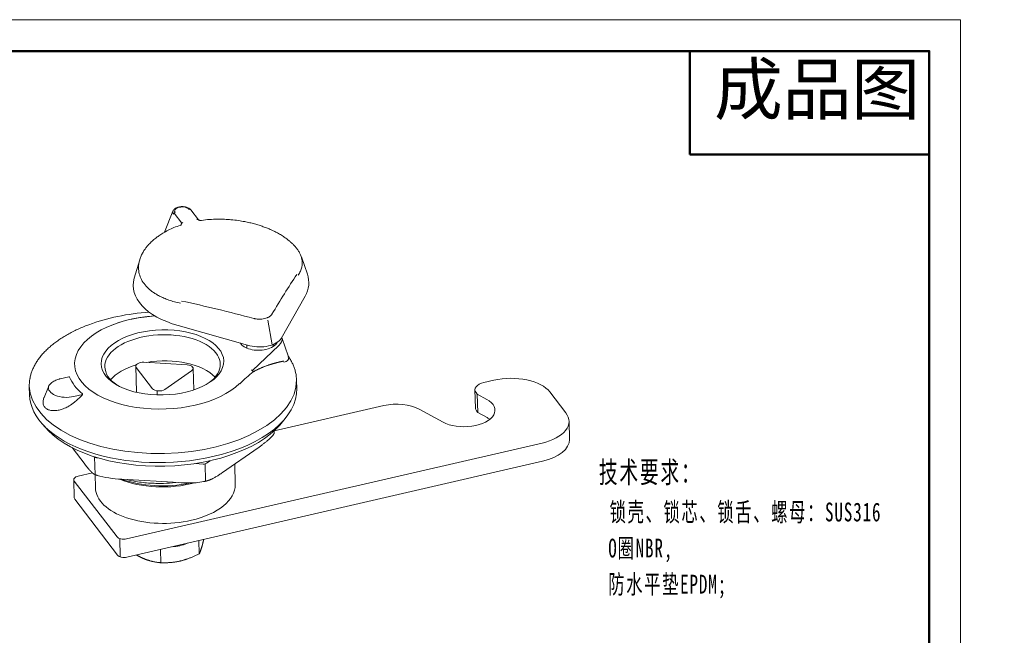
# Model space of a CAD drawing. Header units: millimetres. Extents: x 2655 to 2922, y 1555 to 1739.
# Tile 3 of 3: x 2785 to 2922, y 1653 to 1739. Entities that reach past the tile are written whole.
import ezdxf

# ---------------------------------------------------------------- set-up
doc = ezdxf.new("R2010")
doc.units = ezdxf.units.MM
doc.layers.add('1', color=7, linetype='Continuous', true_color=0xffffff)
doc.layers.add('20', color=7, linetype='Continuous', true_color=0xffffff)
for name, color, linetype, lineweight in [('尺寸线层', 3, 'Continuous', 18), ('粗实线层', 7, 'Continuous', 50), ('细实线层', 3, 'Continuous', 18)]:
    doc.layers.add(name, color=color, linetype=linetype, lineweight=lineweight)
doc.styles.add('TEXTSTYLE_2', font='arial.ttf')
doc.styles.add('标准', font='txt', dxfattribs={"width": 0.667})

msp = doc.modelspace()

# ---------------------------------------------------------------- linework, layer by layer
at = {"layer": '1', "color": 7, "linetype": 'Continuous', "lineweight": 18}
for p, q in [((2809.505024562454, 1711.281831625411), (2808.42693031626, 1712.6896855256)), ((2805.931657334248, 1712.50352886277), (2804.75205799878, 1709.574015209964)), ((2801.30357762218, 1705.717078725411), (2800.545598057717, 1703.149190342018)), ((2824.690337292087, 1703.716015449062), (2823.856537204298, 1706.1191351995)), ((2821.01248805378, 1694.740537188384), (2824.359713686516, 1700.638647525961)), ((2806.656268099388, 1696.557695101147), (2816.67695035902, 1693.741120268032)), ((2816.232687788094, 1693.865954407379), (2816.243773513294, 1693.393741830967)), ((2819.939262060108, 1693.62933859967), (2819.932736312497, 1693.907312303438)), ((2800.758391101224, 1690.878897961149), (2800.843952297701, 1687.234294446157)), ((2800.830438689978, 1690.688521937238), (2803.090746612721, 1687.736847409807)), ((2807.899511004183, 1691.077810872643), (2801.899052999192, 1691.430958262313)), ((2804.805163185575, 1687.635948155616), (2808.545313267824, 1690.234475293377)), ((2808.828729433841, 1687.572569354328), (2808.758298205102, 1690.572689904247)), ((2850.712570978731, 1688.917919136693), (2849.321055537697, 1688.597150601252)), ((2848.067314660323, 1687.576411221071), (2848.126958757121, 1685.035784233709)), ((2848.211409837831, 1687.19565917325), (2848.384680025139, 1686.969390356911)), ((2848.384680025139, 1686.969390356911), (2848.444324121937, 1684.428763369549)), ((2848.384680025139, 1686.969390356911), (2849.710471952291, 1686.246502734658)), ((2860.752882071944, 1684.358192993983), (2858.515757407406, 1687.279593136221)), ((2835.347023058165, 1685.37589282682), (2820.035851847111, 1681.846401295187)), ((2843.608906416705, 1683.075763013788), (2840.293562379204, 1684.883453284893)), ((2848.271053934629, 1684.655032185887), (2848.444324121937, 1684.428763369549)), ((2848.444324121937, 1684.428763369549), (2849.770116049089, 1683.705875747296)), ((2861.244811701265, 1680.675309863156), (2861.185167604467, 1683.215936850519)), ((2820.044050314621, 1681.517443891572), (2820.036261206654, 1681.849232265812)), ((2799.444134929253, 1666.788363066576), (2857.423944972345, 1680.153718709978)), ((2791.870511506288, 1679.514953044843), (2793.673285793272, 1677.160759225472)), ((2794.903841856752, 1678.262822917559), (2794.895358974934, 1678.273900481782)), ((2817.80148546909, 1679.487556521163), (2812.829709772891, 1676.033338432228)), ((2795.297211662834, 1678.105450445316), (2795.473885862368, 1678.095052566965)), ((2799.503779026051, 1664.247736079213), (2857.483589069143, 1677.613091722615)), ((2809.011169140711, 1677.298337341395), (2810.155488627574, 1677.230990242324)), ((2811.134777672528, 1677.696030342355), (2810.619327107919, 1677.337913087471)), ((2794.697677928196, 1676.00551106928), (2792.73276093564, 1675.552563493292)), ((2792.105890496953, 1675.042193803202), (2792.165534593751, 1672.501566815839)), ((2792.177938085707, 1674.851817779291), (2798.143603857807, 1667.061417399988)), ((2798.803758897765, 1675.108249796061), (2806.7801584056, 1674.638811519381)), ((2792.237582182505, 1672.311190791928), (2798.203247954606, 1664.520790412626)), ((2809.55677019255, 1666.565118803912), (2809.60068511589, 1664.694498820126)), ((2804.200824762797, 1665.330480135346), (2804.244739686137, 1663.459860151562))]:
    msp.add_line(p, q, dxfattribs=at)
at = {"layer": '1', "color": 7, "linetype": 'Continuous', "lineweight": 13}
for p, q in [((2807.165288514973, 1710.819495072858), (2806.087198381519, 1712.227343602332)), ((2819.169377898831, 1697.287248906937), (2819.755067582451, 1693.839238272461)), ((2803.723770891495, 1687.437808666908), (2803.737096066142, 1686.870203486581)), ((2795.067001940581, 1675.757040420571), (2795.010168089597, 1678.177960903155)), ((2810.44017786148, 1677.258766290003), (2810.496965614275, 1674.839809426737)), ((2798.510560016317, 1666.82574922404), (2798.570204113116, 1664.285122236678))]:
    msp.add_line(p, q, dxfattribs=at)
at = {"layer": '1', "color": 7, "linetype": 'Continuous', "lineweight": 18}
for centre, major_axis, ratio, start_param, end_param in [((2809.266839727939, 1711.099436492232), (-0.2381848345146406, -0.1823951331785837), 0.7898785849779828, 3.14159862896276, 4.178747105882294), ((2809.943021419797, 1710.927330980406), (0.04042124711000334, -0.2972643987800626), 0.2045319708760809, 2.573905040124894, 3.140290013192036), ((2807.080166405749, 1710.267393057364), (-0.09559243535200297, 0.2843625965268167), 0.4018708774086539, 5.657368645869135, 6.313305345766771), ((2807.33679493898, 1710.654527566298), (0.2381848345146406, 0.1823951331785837), 0.7898785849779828, 1.059314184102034, 2.277674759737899), ((2812.643649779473, 1702.338636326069), (-12.24662573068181, -0.2875034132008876), 0.5314191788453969, 6.114303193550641, 7.330721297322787), ((2835.939138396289, 1597.71612414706), (15.53208099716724, 125.487796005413), 0.3535955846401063, 0.6105424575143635, 0.6882790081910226), ((2812.643649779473, 1702.338636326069), (-12.24662573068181, -0.2875034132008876), 0.5314191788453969, 2.833431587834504, 3.310504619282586), ((2835.939138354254, 1597.716124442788), (124.0291178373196, -78.0577264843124), 0.576331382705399, 2.061217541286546, 2.138954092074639), ((2818.14324791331, 1695.156860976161), (2.99917364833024, 0.0704089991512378), 0.531419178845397, 4.18912864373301, 5.975024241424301), ((2801.758115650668, 1690.902367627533), (-0.9997245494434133, -0.02346966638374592), 0.531419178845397, 4.558477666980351, 6.652872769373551), ((2807.758573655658, 1690.549220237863), (-0.9997245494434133, -0.02346966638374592), 0.531419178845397, 2.464082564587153, 4.558477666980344), ((2852.949695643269, 1685.996518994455), (-5.99834729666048, -0.1408179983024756), 0.531419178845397, 3.511280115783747, 5.082076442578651), ((2850.06676375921, 1687.623350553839), (-1.999449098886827, -0.04693933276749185), 0.531419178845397, 5.082076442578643, 6.652872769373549), ((2804.01842357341, 1687.950693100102), (-0.9997245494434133, -0.02346966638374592), 0.531419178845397, 0.369687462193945, 2.46408256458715), ((2837.024866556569, 1683.184842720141), (-4.49876047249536, -0.1056134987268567), 0.531419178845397, 3.886669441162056, 5.082076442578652), ((2846.659689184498, 1684.661132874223), (4.198843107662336, 0.09857259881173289), 0.531419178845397, 3.886669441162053, 7.028262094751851), ((2850.126407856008, 1685.082723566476), (-1.999449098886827, -0.04693933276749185), 0.531419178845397, 6.283171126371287, 6.652872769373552), ((2855.186820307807, 1683.075118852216), (-5.99834729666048, -0.1408179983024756), 0.531419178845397, 1.940483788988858, 3.511280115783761), ((2804.589241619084, 1686.497945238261), (17.99504188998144, 0.4224539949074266), 0.531419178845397, 3.521588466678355, 5.903210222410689), ((2846.719333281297, 1682.120505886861), (4.198843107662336, 0.09857259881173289), 0.531419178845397, 0.605619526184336, 0.7450767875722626), ((2855.246464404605, 1680.534491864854), (-5.99834729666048, -0.1408179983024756), 0.531419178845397, 1.940483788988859, 3.141578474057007), ((2795.367680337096, 1678.369745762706), (-0.4998622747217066, -0.01173483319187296), 0.531419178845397, 0.3696874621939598, 1.416885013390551), ((2810.225957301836, 1677.495285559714), (-0.4998622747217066, -0.01173483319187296), 0.531419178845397, 1.416885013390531, 2.464082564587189), ((2793.105615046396, 1675.065663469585), (-0.9997245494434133, -0.02346966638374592), 0.531419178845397, 5.082076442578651, 6.652872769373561), ((2793.165259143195, 1672.525036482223), (-0.9997245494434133, -0.02346966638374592), 0.531419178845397, 6.28317112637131, 6.652872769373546), ((2799.071280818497, 1667.275263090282), (-0.9997245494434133, -0.02346966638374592), 0.531419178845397, 0.3696874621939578, 1.940483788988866), ((2799.130924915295, 1664.73463610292), (-0.9997245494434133, -0.02346966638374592), 0.531419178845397, 0.3696874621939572, 1.940483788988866)]:
    msp.add_ellipse(centre, major_axis=major_axis, ratio=ratio, start_param=start_param, end_param=end_param, dxfattribs=at)
for points, degree, knots in [([(2808.439029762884, 1712.672486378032), (2808.415986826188, 1712.704003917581), (2808.351344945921, 1712.780785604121), (2808.220274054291, 1712.888693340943), (2808.038999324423, 1712.989634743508), (2807.826727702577, 1713.067594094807), (2807.591869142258, 1713.119402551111), (2807.344902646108, 1713.143481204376), (2807.094351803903, 1713.139668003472), (2806.847923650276, 1713.108144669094), (2806.612740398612, 1713.049146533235), (2806.395747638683, 1712.962460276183), (2806.210331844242, 1712.851888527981), (2806.066393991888, 1712.721226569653), (2805.977632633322, 1712.607478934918), (2805.948513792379, 1712.53397311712), (2805.941708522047, 1712.513381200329)], 3, [0, 0, 0, 0, 0.04643686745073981, 0.1193066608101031, 0.1956265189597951, 0.2747872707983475, 0.354004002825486, 0.432659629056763, 0.5110127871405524, 0.5895374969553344, 0.668618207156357, 0.7488525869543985, 0.8308069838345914, 0.9047810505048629, 0.9740880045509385, 1, 1, 1, 1]), ([(2808.185864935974, 1712.762048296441), (2808.167378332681, 1712.783823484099), (2808.1305639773, 1712.827186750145), (2808.055079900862, 1712.886561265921), (2807.951489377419, 1712.949204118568), (2807.811440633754, 1713.010002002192), (2807.571545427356, 1713.076379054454), (2807.230640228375, 1713.11006809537), (2806.821384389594, 1713.062713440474), (2806.471900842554, 1712.93554225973), (2806.274810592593, 1712.778133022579), (2806.191047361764, 1712.63731049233), (2806.169082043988, 1712.527674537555), (2806.183881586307, 1712.417968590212), (2806.227729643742, 1712.349800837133), (2806.249653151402, 1712.315717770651)], 3, [0, 0, 0, 0, 0.0418013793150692, 0.08324356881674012, 0.1250587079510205, 0.1877262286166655, 0.2503427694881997, 0.3750620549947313, 0.4998055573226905, 0.6245437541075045, 0.749249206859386, 0.8118349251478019, 0.8745158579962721, 0.9372594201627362, 1, 1, 1, 1]), ([(2808.185871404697, 1712.761295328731), (2808.214071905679, 1712.767490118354), (2808.242307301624, 1712.7697393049), (2808.296279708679, 1712.766135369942), (2808.322009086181, 1712.760282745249), (2808.368613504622, 1712.74100445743), (2808.389481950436, 1712.727581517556), (2808.414019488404, 1712.704290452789), (2808.420520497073, 1712.697081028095), (2808.426428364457, 1712.689415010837)], 3, [0, 0, 0, 0, 0.2938313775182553, 0.2938313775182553, 0.5876627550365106, 0.5876627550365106, 0.8814941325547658, 0.8814941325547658, 1, 1, 1, 1]), ([(2805.994458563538, 1712.086980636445), (2805.969361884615, 1712.125318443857), (2805.919169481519, 1712.201992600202), (2805.893560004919, 1712.32457141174), (2805.903302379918, 1712.423540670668), (2805.922417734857, 1712.480671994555), (2805.929017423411, 1712.497044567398)], 3, [0, 0, 0, 0, 0.2936895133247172, 0.587367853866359, 0.8810238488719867, 1, 1, 1, 1]), ([(2806.249653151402, 1712.315717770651), (2806.221405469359, 1712.30891884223), (2806.193302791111, 1712.298173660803), (2806.139958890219, 1712.26977399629), (2806.114725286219, 1712.25212356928), (2806.069443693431, 1712.211536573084), (2806.049402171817, 1712.188605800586), (2806.016351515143, 1712.139567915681), (2806.00334710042, 1712.11346780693), (2805.994458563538, 1712.086980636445)], 3, [0, 0, 0, 0, 0.25, 0.25, 0.5, 0.5, 0.75, 0.75, 1, 1, 1, 1]), ([(2809.902655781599, 1711.224602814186), (2809.870924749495, 1711.220366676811), (2809.811280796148, 1711.215711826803), (2809.72536641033, 1711.218482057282), (2809.65297778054, 1711.228008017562), (2809.594629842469, 1711.241536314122), (2809.550658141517, 1711.256515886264), (2809.511587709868, 1711.275755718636), (2809.499306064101, 1711.285428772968), (2809.49798279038, 1711.290480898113)], 3, [0, 0, 0, 0, 0.1685704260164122, 0.3198658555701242, 0.4566558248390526, 0.5809701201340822, 0.6949828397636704, 0.8012626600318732, 1, 1, 1, 1]), ([(2823.828197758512, 1706.184624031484), (2823.77709441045, 1706.328411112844), (2823.655091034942, 1706.612326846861), (2823.417876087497, 1707.009613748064), (2823.160976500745, 1707.362438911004), (2822.898418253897, 1707.670967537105), (2822.631999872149, 1707.947249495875), (2822.344049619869, 1708.215770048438), (2822.006373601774, 1708.499695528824), (2821.581083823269, 1708.818528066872), (2821.081534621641, 1709.147790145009), (2820.556395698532, 1709.450941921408), (2820.069804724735, 1709.701293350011), (2819.596655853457, 1709.922450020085), (2819.099235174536, 1710.133558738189), (2818.540477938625, 1710.345849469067), (2817.944766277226, 1710.546516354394), (2817.313794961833, 1710.732772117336), (2816.647831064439, 1710.902020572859), (2815.90120121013, 1711.061190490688), (2815.028068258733, 1711.207787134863), (2814.084753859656, 1711.31656187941), (2813.100967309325, 1711.379681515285), (2812.106213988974, 1711.394614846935), (2811.023766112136, 1711.351778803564), (2810.284568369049, 1711.276207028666), (2809.902664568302, 1711.224603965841)], 3, [0, 0, 0, 0, 0.04356970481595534, 0.08724567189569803, 0.1249220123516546, 0.1588421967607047, 0.1896376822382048, 0.2180640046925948, 0.2508759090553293, 0.2896362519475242, 0.3341088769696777, 0.3760568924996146, 0.4112236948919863, 0.4402830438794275, 0.4749769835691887, 0.5112862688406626, 0.54848842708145, 0.5864014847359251, 0.625729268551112, 0.6660384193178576, 0.7151595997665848, 0.7730846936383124, 0.8223385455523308, 0.8765791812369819, 0.9358047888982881, 1, 1, 1, 1]), ([(2806.984618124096, 1710.551770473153), (2806.674191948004, 1710.447172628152), (2806.084178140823, 1710.225363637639), (2805.272312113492, 1709.85133261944), (2804.573793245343, 1709.466781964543), (2804.000850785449, 1709.097835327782), (2803.586744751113, 1708.792893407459), (2803.278647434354, 1708.542329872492), (2803.033832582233, 1708.327280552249), (2802.787178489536, 1708.091858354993), (2802.541931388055, 1707.834830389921), (2802.28627383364, 1707.53718233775), (2802.020696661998, 1707.186303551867), (2801.749078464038, 1706.762234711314), (2801.499512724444, 1706.276437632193), (2801.37169905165, 1705.930832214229), (2801.318256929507, 1705.752267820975)], 3, [0, 0, 0, 0, 0.1064149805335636, 0.2086351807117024, 0.3049478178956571, 0.3882797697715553, 0.4578886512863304, 0.4987638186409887, 0.5414708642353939, 0.5860165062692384, 0.6355959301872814, 0.6871644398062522, 0.7500736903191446, 0.8243297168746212, 0.909948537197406, 1, 1, 1, 1]), ([(2807.090173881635, 1710.599864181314), (2807.089940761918, 1710.5982020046), (2807.078410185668, 1710.591579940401), (2807.036683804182, 1710.570622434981), (2807.004431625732, 1710.558643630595), (2806.984657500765, 1710.551783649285)], 3, [0, 0, 0, 0, 0.4526556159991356, 0.7109853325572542, 1, 1, 1, 1]), ([(2807.090098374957, 1710.597264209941), (2807.096481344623, 1710.610339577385), (2807.104272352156, 1710.642409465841), (2807.084574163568, 1710.665211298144), (2807.072552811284, 1710.679126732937)], 3, [0, 0, 0, 0, 0.3897229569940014, 1, 1, 1, 1]), ([(2807.009298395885, 1699.650993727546), (2806.716914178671, 1699.71922832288), (2806.146962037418, 1699.85223979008), (2805.37155970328, 1700.09984056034), (2804.681834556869, 1700.367086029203), (2804.077931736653, 1700.650576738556), (2803.554384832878, 1700.942931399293), (2803.105833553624, 1701.238716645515), (2802.314461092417, 1701.852039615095), (2801.417554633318, 1702.939165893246), (2801.053014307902, 1704.396958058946), (2801.195479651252, 1705.352370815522), (2801.303249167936, 1705.716221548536)], 3, [0, 0, 0, 0, 0.07287014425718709, 0.1420476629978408, 0.2075138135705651, 0.2692519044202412, 0.3272473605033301, 0.3814878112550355, 0.4319632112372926, 0.6429281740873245, 0.8632263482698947, 1, 1, 1, 1]), ([(2817.206424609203, 1697.537747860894), (2817.229353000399, 1697.531774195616), (2817.275207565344, 1697.519827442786), (2817.346052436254, 1697.504047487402), (2817.418331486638, 1697.489849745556), (2817.492204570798, 1697.477385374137), (2817.604458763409, 1697.461325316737), (2817.757490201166, 1697.44610433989), (2818.01697445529, 1697.436218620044), (2818.345701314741, 1697.451552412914), (2818.725304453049, 1697.515300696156), (2819.015413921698, 1697.602208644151), (2819.222137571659, 1697.68964247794), (2819.363173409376, 1697.763419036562), (2819.488116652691, 1697.844626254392), (2819.583724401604, 1697.922705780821), (2819.655275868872, 1697.994613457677), (2819.708363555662, 1698.058271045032), (2819.735942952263, 1698.102095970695), (2819.749744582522, 1698.124027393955)], 3, [0, 0, 0, 0, 0.02492886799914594, 0.04985532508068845, 0.0748294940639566, 0.09990121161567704, 0.1251197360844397, 0.1875323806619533, 0.249985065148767, 0.3748393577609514, 0.4997585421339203, 0.6244288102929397, 0.6871319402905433, 0.7495374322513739, 0.8118125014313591, 0.8745525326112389, 0.9164528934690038, 0.9581903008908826, 1, 1, 1, 1]), ([(2820.044075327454, 1681.519874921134), (2820.044168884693, 1681.514954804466), (2820.043548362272, 1681.503026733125), (2820.038170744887, 1681.475289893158), (2820.021875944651, 1681.433586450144), (2819.988111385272, 1681.3770848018), (2819.95513854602, 1681.33737750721), (2819.938291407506, 1681.317089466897)], 3, [0, 0, 0, 0, 0.09678846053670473, 0.2245781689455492, 0.4783228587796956, 0.733454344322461, 1, 1, 1, 1]), ([(2793.673285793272, 1677.160759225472), (2794.048525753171, 1676.670743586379), (2794.326428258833, 1676.367569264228), (2794.689819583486, 1675.971131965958), (2794.961482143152, 1675.807551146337)], 2, [0, 0, 0, 0.5, 0.5, 1, 1, 1]), ([(2795.354851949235, 1675.650178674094), (2795.340214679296, 1675.655011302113), (2795.311348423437, 1675.664541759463), (2795.268945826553, 1675.679313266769), (2795.228151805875, 1675.693993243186), (2795.18898149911, 1675.708554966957), (2795.151459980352, 1675.722918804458), (2795.104062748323, 1675.741589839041), (2795.050508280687, 1675.763726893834), (2794.997158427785, 1675.787653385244), (2794.973546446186, 1675.800822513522), (2794.961482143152, 1675.807551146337)], 3, [0, 0, 0, 0, 0.08678703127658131, 0.1711532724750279, 0.2538403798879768, 0.335634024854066, 0.4173438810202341, 0.4997802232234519, 0.6634693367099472, 0.8280530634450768, 1, 1, 1, 1]), ([(2798.803758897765, 1675.108249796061), (2798.1960914, 1675.147288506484), (2797.034350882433, 1675.221922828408), (2795.897198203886, 1675.511885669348), (2795.354851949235, 1675.650178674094)], 3, [0, 0, 0, 0, 0.5230664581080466, 1, 1, 1, 1]), ([(2810.213128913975, 1674.775718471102), (2809.863198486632, 1674.719135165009), (2809.141537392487, 1674.602443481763), (2807.985375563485, 1674.583019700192), (2807.190076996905, 1674.619835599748), (2806.7801584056, 1674.638811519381)], 3, [0, 0, 0, 0, 0.3132598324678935, 0.6460353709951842, 1, 1, 1, 1]), ([(2810.676967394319, 1674.882641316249), (2810.667499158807, 1674.880216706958), (2810.648826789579, 1674.875435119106), (2810.617198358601, 1674.867797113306), (2810.583537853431, 1674.859849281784), (2810.54761684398, 1674.851492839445), (2810.509546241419, 1674.842691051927), (2810.456469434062, 1674.830448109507), (2810.386538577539, 1674.814357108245), (2810.299129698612, 1674.794325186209), (2810.24221096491, 1674.782010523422), (2810.213128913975, 1674.775718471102)], 3, [0, 0, 0, 0, 0.08678703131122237, 0.1711532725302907, 0.2538403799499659, 0.3356340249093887, 0.4173438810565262, 0.4997802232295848, 0.6634693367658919, 0.8280530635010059, 1, 1, 1, 1]), ([(2805.854384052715, 1665.701367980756), (2806.189813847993, 1665.707808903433), (2806.535065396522, 1665.746503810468), (2807.222097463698, 1665.904258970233), (2807.568428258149, 1666.025009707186), (2807.903131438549, 1666.173473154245)], 3, [0, 0, 0, 0, 0.4961944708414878, 0.5003339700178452, 1, 1, 1, 1]), ([(2800.841785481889, 1664.547581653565), (2801.432929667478, 1664.210527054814), (2801.978155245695, 1663.991989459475), (2803.0339514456, 1663.568804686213), (2804.244739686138, 1663.459860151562)], 2, [0, 0, 0, 0.3412927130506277, 0.3412927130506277, 1, 1, 1]), ([(2804.244739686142, 1663.459860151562), (2805.685659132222, 1663.412582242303), (2806.926471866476, 1663.697801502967), (2808.171401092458, 1663.983967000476), (2809.600685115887, 1664.694498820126)], 2, [0, 0, 0, 0.5, 0.5, 1, 1, 1])]:
    msp.add_open_spline(points, degree=degree, knots=knots, dxfattribs=at)
at = {"layer": '1', "color": 7, "linetype": 'Continuous', "lineweight": 13}
msp.add_open_spline([(2823.830130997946, 1706.191598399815), (2823.873557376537, 1706.054538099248), (2823.906950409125, 1705.917245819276), (2823.96152749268, 1705.594374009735), (2823.974330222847, 1705.407551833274), (2823.956105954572, 1704.855506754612), (2823.870163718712, 1704.497019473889), (2823.627955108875, 1703.95811371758), (2823.522009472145, 1703.771810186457), (2823.396373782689, 1703.589178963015)], degree=3, knots=[0, 0, 0, 0, 0.1542970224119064, 0.1542970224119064, 0.362096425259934, 0.362096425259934, 0.7776952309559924, 0.7776952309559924, 1, 1, 1, 1], dxfattribs=at)
at = {"layer": '1', "color": 7, "linetype": 'Continuous', "lineweight": 18}
for points, degree in [([(2823.832701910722, 1706.183847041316), (2823.840747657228, 1706.161986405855), (2823.848540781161, 1706.140118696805), (2823.856082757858, 1706.11824458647)], 3), ([(2817.80148546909, 1679.487556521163), (2819.159449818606, 1680.431023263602), (2819.938291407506, 1681.317089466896)], 2), ([(2810.676967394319, 1674.882641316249), (2811.471745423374, 1675.089871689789), (2812.829709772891, 1676.033338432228)], 2), ([(2809.600685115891, 1664.694498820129), (2809.836840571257, 1665.151941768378), (2810.03303170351, 1665.905272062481)], 2), ([(2810.03303170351, 1665.905272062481), (2810.123133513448, 1666.251242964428), (2810.218152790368, 1666.709677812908)], 2)]:
    msp.add_open_spline(points, degree=degree, dxfattribs=at)
at = {"layer": '20', "color": 7, "linetype": 'Continuous', "lineweight": 18}
for p, q in [((2822.007576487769, 1692.30686545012), (2821.170385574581, 1694.719757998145)), ((2791.405855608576, 1689.392190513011), (2790.219828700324, 1689.118790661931)), ((2785.898310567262, 1688.02257809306), (2785.924497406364, 1686.907111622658)), ((2788.565243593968, 1688.003825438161), (2787.958017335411, 1686.495789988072)), ((2823.214223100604, 1687.782530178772), (2823.188036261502, 1688.897996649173)), ((2785.924488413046, 1686.907495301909), (2785.924497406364, 1686.907111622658)), ((2814.62682391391, 1674.362389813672), (2814.559385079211, 1677.235044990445)), ((2795.088912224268, 1675.748432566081), (2795.132195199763, 1673.904731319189)), ((2795.132190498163, 1673.904931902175), (2795.132195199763, 1673.904731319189))]:
    msp.add_line(p, q, dxfattribs=at)
at = {"layer": '20', "color": 7, "linetype": 'Continuous', "lineweight": 13}
for p, q in [((2820.726326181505, 1693.783227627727), (2817.038620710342, 1690.256176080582)), ((2793.321627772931, 1686.923886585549), (2792.119311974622, 1686.646731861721))]:
    msp.add_line(p, q, dxfattribs=at)
for centre, major_axis, ratio, start_param, end_param in [((2804.473929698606, 1691.409824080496), (12.24662573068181, 0.2875034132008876), 0.5314191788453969, 1.641803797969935, 5.770242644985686), ((2818.15716486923, 1694.564048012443), (2.99917364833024, 0.0704089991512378), 0.531419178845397, 5.728062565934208, 6.39405786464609), ((2804.539538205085, 1688.615134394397), (-18.64486284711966, -0.4377092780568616), 0.5314191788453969, 0.007818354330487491, 3.133807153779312), ((2791.171705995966, 1687.917700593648), (2.599283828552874, 0.06102113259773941), 0.531419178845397, 2.976152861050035, 5.073039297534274)]:
    msp.add_ellipse(centre, major_axis=major_axis, ratio=ratio, start_param=start_param, end_param=end_param, dxfattribs=at)
at = {"layer": '20', "color": 7, "linetype": 'Continuous', "lineweight": 18}
for centre, major_axis, ratio, start_param, end_param in [((2804.537872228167, 1688.686099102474), (-18.48239435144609, -0.4338951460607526), 0.531419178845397, 4.803805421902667, 5.292063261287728), ((2804.474592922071, 1691.381573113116), (12.31130424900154, 0.2890218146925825), 0.531419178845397, 1.642341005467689, 2.146633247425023), ((2804.483870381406, 1690.986386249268), (-8.047782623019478, -0.1889308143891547), 0.531419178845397, 2.501454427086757, 6.283185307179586), ((2818.161585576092, 1694.37574157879), (3.058736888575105, 0.07180731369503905), 0.531419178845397, 0.1689137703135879, 0.185116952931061), ((2817.925245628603, 1694.510586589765), (2.649270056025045, 0.0621946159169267), 0.531419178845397, 3.385125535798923, 5.08207644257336), ((2817.925245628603, 1694.510586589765), (2.649270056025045, 0.0621946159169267), 0.531419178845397, 5.08207644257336, 6.020332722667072), ((2804.569360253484, 1687.344820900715), (8.047782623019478, 0.1889308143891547), 0.531419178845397, 0.4396860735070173, 1.846530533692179), ((2822.317240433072, 1692.299839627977), (0.2978860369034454, 0.03555149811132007), 0.9524264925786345, 3.328787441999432, 3.916733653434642), ((2821.939058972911, 1691.851952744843), (-0.2530247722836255, -0.1611783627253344), 0.8065167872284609, 3.141251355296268, 3.510669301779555), ((2804.483870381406, 1690.986386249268), (-8.047782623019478, -0.1889308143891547), 0.531419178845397, 0, 0.6399626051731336), ((2804.569360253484, 1687.344820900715), (8.047782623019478, 0.1889308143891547), 0.531419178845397, 2.043272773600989, 2.70182913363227), ((2804.483870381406, 1690.986386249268), (13.21605559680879, 0.3102618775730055), 0.531419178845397, 3.329627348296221, 3.692932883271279), ((2816.885622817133, 1690.098541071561), (0.2073570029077, -0.2168019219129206), 0.7320134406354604, 0.9378998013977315, 2.246896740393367), ((2804.543173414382, 1688.460287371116), (18.64486284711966, 0.4377092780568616), 0.5314191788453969, 6.172832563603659, 6.393344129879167), ((2804.543173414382, 1688.460287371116), (18.64486284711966, 0.4377092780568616), 0.5314191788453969, 3.032300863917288, 3.249922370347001), ((2791.175673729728, 1687.748689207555), (2.670164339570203, 0.06268513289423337), 0.531419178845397, 2.899798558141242, 2.916880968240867), ((2804.569360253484, 1687.344820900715), (-18.64486284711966, -0.4377092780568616), 0.5314191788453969, 0, 1.940483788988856), ((2804.569360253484, 1687.344820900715), (-18.64486284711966, -0.4377092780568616), 0.5314191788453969, 1.940483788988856, 3.141652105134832), ((2804.760221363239, 1679.214814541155), (9.747314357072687, 0.228829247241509), 0.531419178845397, 4.006620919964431, 5.147313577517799), ((2804.75028068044, 1679.638252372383), (-10.24717663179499, -0.2405640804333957), 0.531419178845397, 0.931634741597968, 1.915093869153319), ((2804.879509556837, 1674.133560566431), (-9.74731435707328, -0.2288292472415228), 0.531419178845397, 1.940483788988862, 3.141652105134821), ((2804.879509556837, 1674.133560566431), (-9.74731435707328, -0.2288292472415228), 0.531419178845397, 0, 1.940483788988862)]:
    msp.add_ellipse(centre, major_axis=major_axis, ratio=ratio, start_param=start_param, end_param=end_param, dxfattribs=at)
msp.add_ellipse((2804.473929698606, 1691.409824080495), major_axis=(8.547644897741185, 0.2006656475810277), ratio=0.531419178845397, dxfattribs=at)
for points, degree, knots in [([(2794.200009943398, 1696.659024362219), (2794.112812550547, 1696.627764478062), (2793.765762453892, 1696.500362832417), (2793.182198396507, 1696.258350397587), (2792.454428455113, 1695.931744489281), (2791.758083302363, 1695.58502750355), (2791.093093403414, 1695.220467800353), (2790.461632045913, 1694.838494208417), (2789.86518612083, 1694.44007998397), (2789.30534459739, 1694.026108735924), (2788.783591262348, 1693.597554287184), (2788.301350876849, 1693.155438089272), (2787.859968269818, 1692.700846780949), (2787.46069143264, 1692.234933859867), (2787.104696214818, 1691.758930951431), (2786.792936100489, 1691.27415716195), (2786.526601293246, 1690.781991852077), (2786.305291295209, 1690.28394201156), (2786.133690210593, 1689.781300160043), (2786.030984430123, 1689.402705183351), (2785.997923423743, 1689.191656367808), (2785.992065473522, 1689.149952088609)], 3, [0, 0, 0, 0, 0.01892822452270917, 0.0759188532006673, 0.1329278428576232, 0.1899557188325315, 0.2470023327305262, 0.3040665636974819, 0.3611459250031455, 0.4182360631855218, 0.4753289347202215, 0.5324116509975, 0.5894689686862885, 0.6464811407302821, 0.7034239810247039, 0.760269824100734, 0.8169897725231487, 0.8735574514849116, 0.9299540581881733, 0.9861738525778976, 1, 1, 1, 1]), ([(2821.153668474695, 1694.749775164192), (2821.142824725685, 1694.785013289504), (2821.12572207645, 1694.831184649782), (2821.104194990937, 1694.875998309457), (2821.098522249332, 1694.887190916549)], 3, [0, 0, 0, 0, 0.7484007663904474, 1, 1, 1, 1]), ([(2821.996934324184, 1692.338740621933), (2821.999033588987, 1692.335008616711), (2822.017385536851, 1692.302203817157), (2822.06647504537, 1692.210018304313), (2822.103241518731, 1692.130063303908), (2822.128149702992, 1692.07589618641)], 3, [0, 0, 0, 0, 0.03967541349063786, 0.3494088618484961, 1, 1, 1, 1]), ([(2823.038348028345, 1690.027863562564), (2823.017655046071, 1690.127847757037), (2822.953684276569, 1690.393951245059), (2822.805859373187, 1690.822022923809), (2822.59418330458, 1691.310477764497), (2822.381611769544, 1691.706499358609), (2822.239307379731, 1691.939004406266), (2822.192083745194, 1692.013131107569)], 3, [0, 0, 0, 0, 0.1465575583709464, 0.391687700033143, 0.6374205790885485, 0.8838678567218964, 1, 1, 1, 1]), ([(2817.136235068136, 1690.092695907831), (2818.103689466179, 1690.640654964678), (2819.243981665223, 1691.025712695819), (2819.747236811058, 1691.195653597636), (2820.311400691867, 1691.343671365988), (2820.804817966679, 1691.473127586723), (2821.384815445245, 1691.595877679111)], 2, [0, 0, 0, 0.5, 0.5, 0.75, 0.75, 1, 1, 1]), ([(2791.405946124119, 1689.392246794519), (2791.406842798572, 1689.392453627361), (2791.425323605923, 1689.396654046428), (2791.456552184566, 1689.401480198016), (2791.493854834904, 1689.399394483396), (2791.519950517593, 1689.389125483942), (2791.527725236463, 1689.375509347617), (2791.531588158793, 1689.368744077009)], 3, [0, 0, 0, 0, 0.01590747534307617, 0.328219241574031, 0.5679418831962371, 0.7853289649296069, 1, 1, 1, 1]), ([(2790.219828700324, 1689.118790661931), (2790.161304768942, 1689.105302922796), (2789.99473093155, 1689.063069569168), (2789.730488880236, 1688.977324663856), (2789.441070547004, 1688.852210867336), (2789.179930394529, 1688.704170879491), (2788.951533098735, 1688.534290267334), (2788.764378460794, 1688.343408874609), (2788.640949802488, 1688.174018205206), (2788.595559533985, 1688.065450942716), (2788.583617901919, 1688.031464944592)], 3, [0, 0, 0, 0, 0.07499566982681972, 0.2171035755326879, 0.360011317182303, 0.5039010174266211, 0.6487457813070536, 0.7937451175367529, 0.9368367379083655, 1, 1, 1, 1]), ([(2787.957220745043, 1686.493797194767), (2787.953064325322, 1686.483485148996), (2787.886968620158, 1686.316064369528), (2787.802741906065, 1685.988803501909), (2787.826315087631, 1685.551934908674), (2788.003751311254, 1685.177426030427), (2788.325295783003, 1684.893559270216), (2788.767037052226, 1684.718475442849), (2789.306374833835, 1684.657575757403), (2789.888181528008, 1684.709865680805), (2790.5125513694, 1684.872851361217), (2791.013393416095, 1685.082311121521), (2791.421996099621, 1685.304191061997), (2791.73959011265, 1685.503725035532), (2792.024361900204, 1685.712850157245), (2792.194087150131, 1685.85912978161), (2792.252063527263, 1685.909097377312)], 3, [0, 0, 0, 0, 0.00572590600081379, 0.093035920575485, 0.1844773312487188, 0.2740367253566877, 0.3635610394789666, 0.4552655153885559, 0.54298695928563, 0.6367509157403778, 0.7210163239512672, 0.818036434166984, 0.8579365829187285, 0.9089066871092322, 0.968883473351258, 1, 1, 1, 1]), ([(2793.312495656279, 1687.043105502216), (2793.316776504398, 1687.039036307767), (2793.325271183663, 1687.030961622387), (2793.333181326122, 1687.015255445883), (2793.337108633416, 1686.997235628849), (2793.336789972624, 1686.976693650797), (2793.330914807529, 1686.946024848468), (2793.313497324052, 1686.902958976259), (2793.272542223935, 1686.836987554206), (2793.204477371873, 1686.754288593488), (2793.140797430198, 1686.6954009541), (2793.106601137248, 1686.66377813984)], 3, [0, 0, 0, 0, 0.0486003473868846, 0.0964398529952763, 0.1452265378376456, 0.1965705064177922, 0.2518560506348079, 0.3683750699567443, 0.5023038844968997, 0.7327359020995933, 1, 1, 1, 1]), ([(2806.318800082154, 1674.659831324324), (2805.757666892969, 1674.595255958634), (2804.486220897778, 1674.503346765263), (2802.51479570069, 1674.547423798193), (2800.826915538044, 1674.768526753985), (2799.87448426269, 1674.979090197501), (2799.563500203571, 1675.058035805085)], 3, [0, 0, 0, 0, 0.2436508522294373, 0.5456291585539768, 0.8476074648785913, 1, 1, 1, 1])]:
    msp.add_open_spline(points, degree=degree, knots=knots, dxfattribs=at)
at = {"layer": '20', "color": 7, "linetype": 'Continuous', "lineweight": 13}
msp.add_open_spline([(2822.069129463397, 1691.994333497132), (2822.068740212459, 1691.98700751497), (2822.068197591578, 1691.979736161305), (2822.058788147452, 1691.882078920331), (2822.025334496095, 1691.799274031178), (2821.914210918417, 1691.657232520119), (2821.836930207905, 1691.597175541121), (2821.649439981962, 1691.503735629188), (2821.544383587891, 1691.469332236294), (2821.426093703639, 1691.44504249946)], degree=3, knots=[0, 0, 0, 0, 0.02670414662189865, 0.02670414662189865, 0.3613856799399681, 0.3613856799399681, 0.6960672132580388, 0.6960672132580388, 1, 1, 1, 1], dxfattribs=at)
at = {"layer": '20', "color": 7, "linetype": 'Continuous', "lineweight": 18}
for points, degree in [([(2822.188611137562, 1692.01839301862), (2821.995882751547, 1692.340777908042)], 1), ([(2822.030859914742, 1692.212108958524), (2822.025070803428, 1692.239891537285), (2822.019281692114, 1692.267674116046), (2822.009875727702, 1692.297460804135)], 3), ([(2822.027670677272, 1692.076310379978), (2822.03415827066, 1692.127232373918), (2822.0350899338, 1692.172596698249), (2822.030859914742, 1692.212108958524)], 3), ([(2815.281900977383, 1688.427720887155), (2815.915776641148, 1689.037650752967), (2816.485677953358, 1689.600809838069), (2817.136235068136, 1690.092695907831)], 3), ([(2793.106601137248, 1686.66377813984), (2792.821754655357, 1686.412218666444), (2792.536908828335, 1686.16065835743), (2792.252063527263, 1685.909097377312)], 3)]:
    msp.add_open_spline(points, degree=degree, dxfattribs=at)
at = {"layer": '粗实线层'}
for p, q in [((2878.030508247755, 1734.829000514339), (2878.030508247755, 1720.429000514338)), ((2878.030508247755, 1720.429000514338), (2911.419458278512, 1720.429000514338))]:
    msp.add_line(p, q, dxfattribs=at)
msp.add_lwpolyline([(2670.907992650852, 1734.829000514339), (2911.419458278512, 1734.829000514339), (2911.419458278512, 1558.252965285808), (2670.907992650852, 1558.252965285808)], close=True, dxfattribs=at)
at = {"layer": '细实线层'}
msp.add_lwpolyline([(2655.270788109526, 1739.215107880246), (2915.805565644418, 1739.215107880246), (2915.805565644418, 1554.998598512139), (2655.270788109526, 1554.998598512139)], close=True, dxfattribs=at)

# ---------------------------------------------------------------- texts
at = {"color": 3, "linetype": 'Continuous', "insert": (2881.415390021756, 1733.050010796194), "char_height": 7.017771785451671, "width": 30.83981741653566, "attachment_point": 1, "line_spacing_factor": 0.8999999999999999, "style": 'TEXTSTYLE_2'}
msp.add_mtext('成品图', dxfattribs=at)
at = {"layer": '尺寸线层', "insert": (2865.345378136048, 1677.607856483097), "char_height": 2.625, "width": 85.30840781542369, "attachment_point": 1, "line_spacing_factor": 1.150569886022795, "style": '标准'}
msp.add_mtext('{\\H1.14286x;\\T1.1;技术要求：\\P \\H0.875x;锁壳、锁芯、锁舌、螺母：SUS316\\P O圈NBR,\\P 防水平垫EPDM;\\P\\P\\H1.14286x;性能参数：\\P \\H0.875x;IP等级：IP65;\\P 解锁扭矩：小于等于0.79N/M;\\P 极限载荷：700N;\\P 固定螺丝扭矩：小于等于9N/M;\\P 固定螺母扭矩：不大于19N/m;\\P 门板厚度：Ts=1-5mm;\\P\\H1.14286x;功能：\\P旋转90度开关门。}', dxfattribs=at)

doc.saveas('drawing.dxf')
